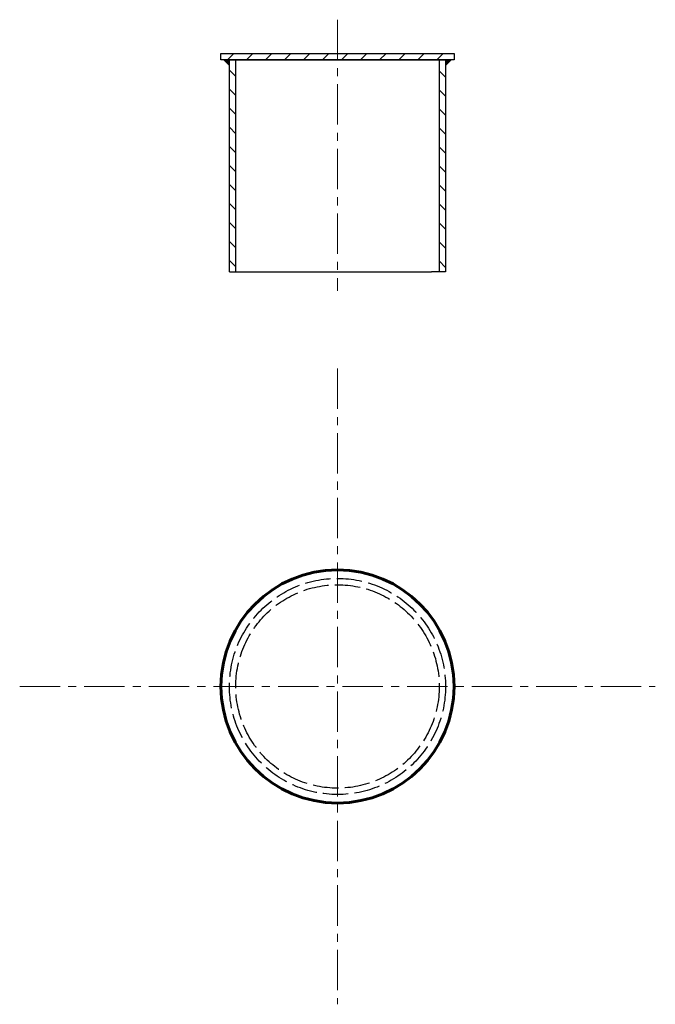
# Model space of a CAD drawing. Header units: millimetres. Extents: x 6230 to 6530, y -1188 to -724.
import ezdxf

# ---------------------------------------------------------------- set-up
doc = ezdxf.new("R2010")
doc.units = ezdxf.units.MM
doc.linetypes.add('ACAD_ISO02W100', pattern=[15, 12, -3])
doc.linetypes.add('CENTERX2', pattern=[101.6, 63.5, -12.7, 12.7, -12.7])
doc.layers.add('ГП_Штриховки', color=7, linetype='Continuous')
for name, color, linetype, lineweight in [('ГТО_Линия основная', 7, 'Continuous', 60), ('ГТО_Оси', 1, 'CENTERX2', 15), ('сварка', 142, 'Continuous', 20)]:
    doc.layers.add(name, color=color, linetype=linetype, lineweight=lineweight)

# ---------------------------------------------------------------- blocks, each defined once
blk = doc.blocks.new('PSK_Svarka')
blk.add_solid([(0, 0), (-0.707107, 0.707107), (0.707107, 0.707107)])

msp = doc.modelspace()

# ---------------------------------------------------------------- hatches: boundary and pattern name
at = {"layer": 'ГП_Штриховки', "transparency": 33554687}
h = msp.add_hatch(dxfattribs=at)
h.set_pattern_fill('ANSI31', scale=2)
h.set_pattern_definition([(45, (1777.373, 68.116), (-4.490128, 4.490128), [])])
h.paths.add_polyline_path([(6379.8, -742.61), (6434.8, -742.61), (6434.8, -739.61), (6324.8, -739.61), (6324.8, -742.61)])
h = msp.add_hatch(dxfattribs=at)
h.set_pattern_fill('ANSI31', scale=2, angle=90)
h.set_pattern_definition([(135, (1777.373, 68.116), (-4.490128, -4.490128), [])])
h.paths.add_polyline_path([(6331.8, -742.61), (6328.8, -742.61), (6328.8, -842.61), (6331.8, -842.61)])
h.paths.add_polyline_path([(6430.8, -742.61), (6427.8, -742.61), (6427.8, -842.61), (6430.8, -842.61)])

# ---------------------------------------------------------------- linework, layer by layer
at = {"layer": 'ГТО_Линия основная', "lineweight": 30}
for p, q in [((6331.8, -842.61), (6331.8, -742.61)), ((6427.8, -742.61), (6427.8, -842.61)), ((6328.8, -842.61), (6424.13, -842.61))]:
    msp.add_line(p, q, dxfattribs=at)
for points in [[(6379.8, -742.61), (6324.8, -742.61), (6324.8, -739.61), (6434.8, -739.61), (6434.8, -742.61), (6379.8, -742.61)], [(6328.8, -842.61), (6328.8, -742.61), (6430.8, -742.61), (6430.8, -842.61), (6424.13, -842.61)]]:
    msp.add_lwpolyline(points, dxfattribs=at)
at = {"layer": 'ГТО_Линия основная'}
msp.add_circle((6379.8, -1038.33), 55, dxfattribs=at)
at = {"layer": 'ГТО_Линия основная', "linetype": 'ACAD_ISO02W100', "lineweight": 30}
for radius in [51, 48]:
    msp.add_circle((6379.8, -1038.33), radius, dxfattribs=at)
at = {"layer": 'ГТО_Оси', "color": 0, "ltscale": 0.3}
msp.add_line((6229.8, -1038.33), (6529.8, -1038.33), dxfattribs=at)
for points in [[(6379.8, -723.67), (6379.8, -851.66)], [(6379.8, -888.33), (6379.8, -1188.33)]]:
    msp.add_lwpolyline(points, dxfattribs=at)

# ---------------------------------------------------------------- block references
at = {"layer": 'сварка', "yscale": 3, "zscale": 3}
for p, xscale, rotation in [((6328.8, -742.61), -3, 134.9999999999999), ((6430.8, -742.61), 3, 225.0000000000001)]:
    msp.add_blockref('PSK_Svarka', p, dxfattribs=dict(at, xscale=xscale, rotation=rotation))

doc.saveas('drawing.dxf')
